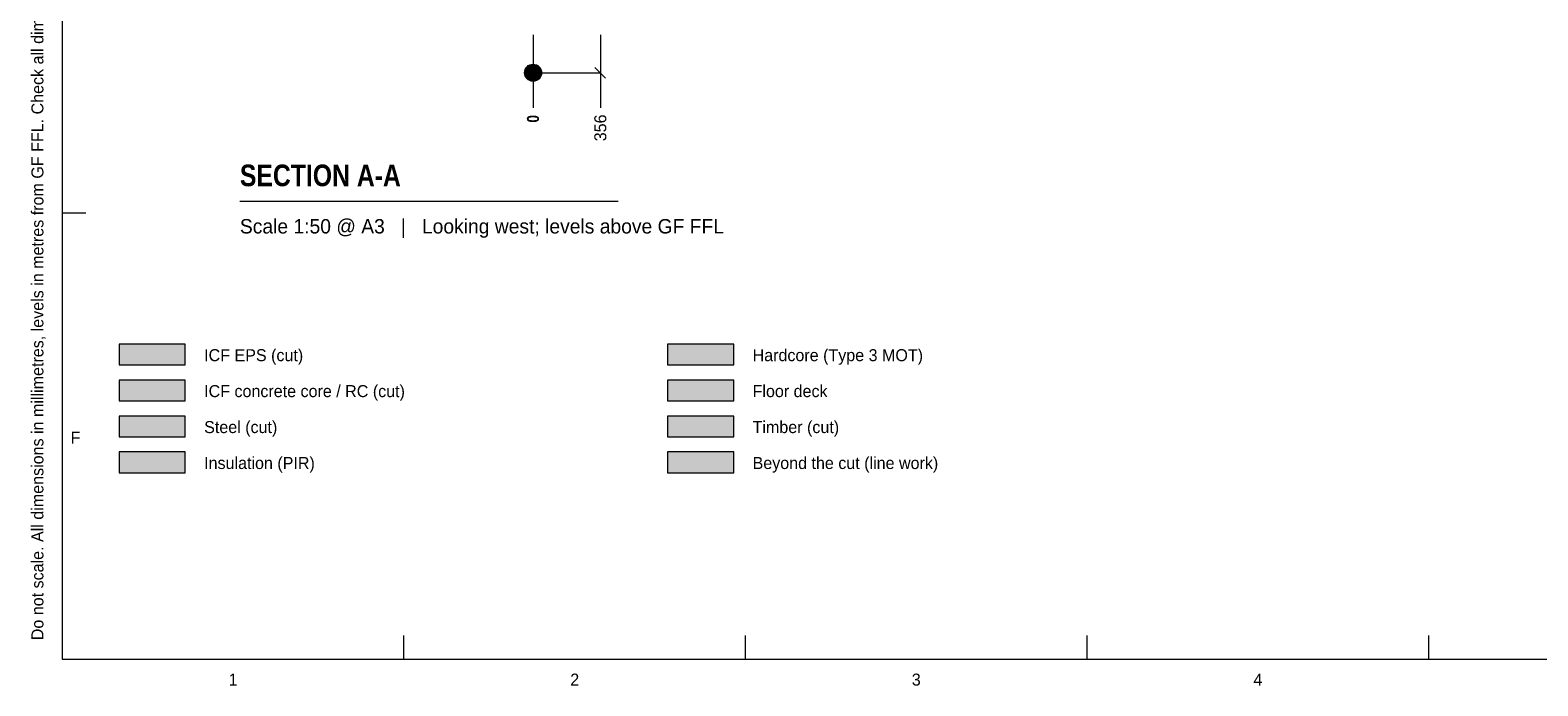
# Model space of a CAD drawing. Header units: millimetres. Extents: x 17 to 413, y 4 to 292.
# Tile 1 of 19: x 17 to 176, y 4 to 73. Entities that reach past the tile are written whole.
import ezdxf
from ezdxf.enums import TextEntityAlignment as Align

# ---------------------------------------------------------------- set-up
doc = ezdxf.new("R2010")
doc.units = ezdxf.units.MM
for name, color, linetype in [('FILL-C_BDBDBF', 7, 'Continuous'), ('FILL-EPS', 7, 'Continuous'), ('FILL-MASONRY_FILL', 7, 'Continuous'), ('FILL-STEEL', 7, 'Continuous'), ('FILL-STEEL_GREY', 7, 'Continuous'), ('FILL-TIMBER', 7, 'Continuous'), ('FILL-WHITE', 7, 'Continuous'), ('LINE-INK', 7, 'Continuous'), ('TEXT-INK', 7, 'Continuous'), ('TEXT-STEEL_GREY', 7, 'Continuous')]:
    doc.layers.add(name, color=color, linetype=linetype)
doc.styles.add('OpenSansCondensed-Bold', font='OpenSansCondensed-Bold.ttf')

msp = doc.modelspace()

# ---------------------------------------------------------------- hatches: boundary and pattern name
at = {"layer": 'FILL-C_BDBDBF', "true_color": 0xbdbdbf}
h = msp.add_hatch(color=9, dxfattribs=at)
h.dxf.hatch_style = 1
h.paths.add_polyline_path([(26, 34.3), (33, 34.3), (33, 36.5), (26, 36.5)])
at = {"layer": 'FILL-EPS', "true_color": 0xccffff}
h = msp.add_hatch(color=7, dxfattribs=at)
h.dxf.hatch_style = 1
h.paths.add_polyline_path([(26, 38.1), (33, 38.1), (33, 40.3), (26, 40.3)])
at = {"layer": 'FILL-MASONRY_FILL', "true_color": 0xe0d9cc}
h = msp.add_hatch(color=254, dxfattribs=at)
h.dxf.hatch_style = 1
h.paths.add_polyline_path([(84, 38.1), (91, 38.1), (91, 40.3), (84, 40.3)])
at = {"layer": 'FILL-STEEL', "true_color": 0x0d2973}
h = msp.add_hatch(color=166, dxfattribs=at)
h.dxf.hatch_style = 1
h.paths.add_polyline_path([(26, 30.5), (33, 30.5), (33, 32.7), (26, 32.7)])
at = {"layer": 'FILL-STEEL_GREY', "true_color": 0x737378}
h = msp.add_hatch(color=8, dxfattribs=at)
h.dxf.hatch_style = 1
h.paths.add_polyline_path([(84, 34.3), (91, 34.3), (91, 36.5), (84, 36.5)])
at = {"layer": 'FILL-TIMBER', "true_color": 0xedd6a8}
h = msp.add_hatch(color=41, dxfattribs=at)
h.dxf.hatch_style = 1
h.paths.add_polyline_path([(84, 30.5), (91, 30.5), (91, 32.7), (84, 32.7)])
at = {"layer": 'FILL-TIMBER', "true_color": 0xfced9e}
h = msp.add_hatch(color=41, dxfattribs=at)
h.dxf.hatch_style = 1
h.paths.add_polyline_path([(26, 26.7), (33, 26.7), (33, 28.9), (26, 28.9)])
at = {"layer": 'FILL-WHITE', "true_color": 0xffffff}
h = msp.add_hatch(color=7, dxfattribs=at)
h.dxf.hatch_style = 1
h.paths.add_polyline_path([(70.68, 69), (70.65, 69.23), (70.56, 69.45), (70.41, 69.63), (70.23, 69.78), (70.01, 69.87), (69.78, 69.9), (69.54, 69.87), (69.33, 69.78), (69.14, 69.63), (69, 69.45), (68.91, 69.23), (68.88, 69), (68.91, 68.76), (69, 68.55), (69.14, 68.36), (69.33, 68.22), (69.54, 68.13), (69.78, 68.1), (70.01, 68.13), (70.23, 68.22), (70.41, 68.36), (70.56, 68.55), (70.65, 68.76)])
h = msp.add_hatch(color=7, dxfattribs=at)
h.dxf.hatch_style = 1
h.paths.add_polyline_path([(84, 26.7), (91, 26.7), (91, 28.9), (84, 28.9)])

# ---------------------------------------------------------------- linework, layer by layer
at = {"layer": 'LINE-INK', "lineweight": 5}
for p, q in [((69.78, 73), (69.78, 67.5)), ((76.9, 73), (76.9, 67.5)), ((69.78, 69), (76.9, 69)), ((76.33, 69.56), (77.46, 68.43)), ((69.78, 67.5), (69.78, 66.18)), ((76.9, 67.5), (76.9, 66.18)), ((69.78, 66.18), (69.78, 65.3)), ((76.9, 66.18), (76.9, 65.3)), ((38.78, 55.4), (78.78, 55.4)), ((20, 54.17), (22.5, 54.17)), ((56.12, 7), (56.12, 9.5)), ((92.25, 7), (92.25, 9.5)), ((128.38, 7), (128.38, 9.5)), ((164.5, 7), (164.5, 9.5))]:
    msp.add_line(p, q, dxfattribs=at)
for points in [[(20, 7), (413, 7), (413, 290), (20, 290)], [(26, 38.1), (33, 38.1), (33, 40.3), (26, 40.3)], [(84, 38.1), (91, 38.1), (91, 40.3), (84, 40.3)], [(26, 34.3), (33, 34.3), (33, 36.5), (26, 36.5)], [(84, 34.3), (91, 34.3), (91, 36.5), (84, 36.5)], [(26, 30.5), (33, 30.5), (33, 32.7), (26, 32.7)], [(84, 30.5), (91, 30.5), (91, 32.7), (84, 32.7)], [(26, 26.7), (33, 26.7), (33, 28.9), (26, 28.9)], [(84, 26.7), (91, 26.7), (91, 28.9), (84, 28.9)]]:
    msp.add_lwpolyline(points, close=True, dxfattribs=at)
msp.add_circle((69.78, 69), 0.9, dxfattribs=at)

# ---------------------------------------------------------------- texts
at = {"layer": 'TEXT-INK', "style": 'OpenSansCondensed-Bold'}
msp.add_text('0', height=1.27, rotation=90, dxfattribs=at).set_placement((70.41, 63.72))
at = {"layer": 'TEXT-INK'}
msp.add_text('356', height=1.27, rotation=90, dxfattribs=at).set_placement((77.53, 61.75))
at = {"layer": 'TEXT-INK', "style": 'OpenSansCondensed-Bold'}
msp.add_text('SECTION A-A', height=2.286, dxfattribs=at).set_placement((38.78, 57))
at = {"layer": 'TEXT-INK'}
for s, p in [('ICF EPS (cut)', (35, 38.5)), ('Hardcore (Type 3 MOT)', (93, 38.5)), ('ICF concrete core / RC (cut)', (35, 34.7)), ('Floor deck', (93, 34.7)), ('Steel (cut)', (35, 30.9)), ('Timber (cut)', (93, 30.9)), ('Insulation (PIR)', (35, 27.1)), ('Beyond the cut (line work)', (93, 27.1))]:
    msp.add_text(s, height=1.27, dxfattribs=at).set_placement(p)
at = {"layer": 'TEXT-STEEL_GREY'}
msp.add_text('Do not scale. All dimensions in millimetres, levels in metres from GF FFL. Check all dimensions on site.', height=1.27, rotation=90, dxfattribs=at).set_placement((18, 9))
msp.add_text('Scale 1:50 @ A3   |   Looking west; levels above GF FFL', height=1.524, dxfattribs=at).set_placement((38.78, 52))
for s, p in [('F', (21.4, 29.78)), ('1', (38.06, 4.2)), ('2', (74.19, 4.2)), ('3', (110.31, 4.2)), ('4', (146.44, 4.2))]:
    msp.add_text(s, height=1.27, dxfattribs=at).set_placement(p, align=Align.CENTER)

doc.saveas('drawing.dxf')
